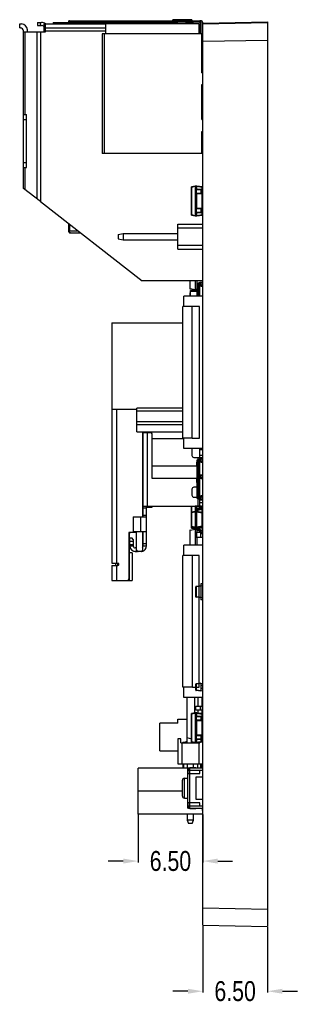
# Model space of a CAD drawing. Header units: inches. Extents: x -39 to 331, y -154 to 45.
# Tile 69 of 120: x 156 to 184, y -112 to -13. Entities that reach past the tile are written whole.
import ezdxf

# ---------------------------------------------------------------- set-up
doc = ezdxf.new("R2010")
doc.units = ezdxf.units.IN
doc.header["$LTSCALE"] = 1.21
doc.header["$MEASUREMENT"] = 0
doc.header["$PDMODE"] = 3
doc.header["$PDSIZE"] = 0.3125
doc.layers.get('0').update_dxf_attribs({"linetype": 'CONTINUOUS'})
doc.layers.get('Defpoints').update_dxf_attribs({"linetype": 'CONTINUOUS'})
doc.layers.add('DIM', color=3, linetype='CONTINUOUS')
doc.styles.get("Standard").update_dxf_attribs({"font": 'txt', "width": 0.8})
doc.dimstyles.get("Standard").update_dxf_attribs({"dimtxt": 0.15625, "dimasz": 0.1875, "dimexe": 0.125, "dimexo": 0.0625, "dimgap": 0.09, "dimtad": 0, "dimtih": 1, "dimtoh": 1, "dimzin": 4, "dimdsep": 46, "dimtxsty": 'Standard', "dimblk": '_FILLED', "dimblk1": '_FILLED', "dimblk2": '_FILLED', "dimcen": 0.09, "dimazin": 1, "dimtp": 0.01, "dimtm": 0.01, "dimtfac": 1, "dimtofl": 0, "dimtmove": 0, "dimatfit": 3, "dimldrblk": '_FILLED', "dimfxl": 1, "dimtolj": 1, "dimtzin": 4, "dimarcsym": 0})

# ---------------------------------------------------------------- blocks, each defined once
blk = doc.blocks.new('_FILLED')
at = {"color": 0, "linetype": 'ByBlock'}
blk.add_solid([(0, 0), (-1, 0.167), (-1, -0.167)], dxfattribs=at)
blk = doc.blocks.new('*D3')
at = {"layer": 'Defpoints', "color": 0}
for p in [(174.402, -104.005), (180.902, -104.119), (180.902, -110.62)]:
    blk.add_point(p, dxfattribs=at)
at = {"layer": 'DIM', "color": 0, "lineweight": -2}
for p, q in [((174.402, -104.068), (174.402, -110.745)), ((180.902, -104.181), (180.902, -110.745)), ((172.902, -110.62), (171.402, -110.62)), ((182.402, -110.62), (183.902, -110.62))]:
    blk.add_line(p, q, dxfattribs=at)
at = {"layer": 'DIM', "color": 0, "lineweight": -2, "xscale": 1.5, "yscale": 1.5, "zscale": 1.5}
blk.add_blockref('_FILLED', (174.402, -110.62), dxfattribs=at)
at = {"layer": 'DIM', "color": 0, "lineweight": -2, "xscale": 1.5, "yscale": 1.5, "zscale": 1.5, "rotation": 180}
blk.add_blockref('_FILLED', (180.902, -110.62), dxfattribs=at)
at = {"layer": 'DIM', "color": 0, "insert": (177.652, -110.62), "char_height": 2, "attachment_point": 5}
blk.add_mtext('\\A1;6.50', dxfattribs=at)
blk = doc.blocks.new('*D18')
at = {"layer": 'Defpoints', "color": 0}
for p in [(167.902, -92.833), (174.402, -92.833), (174.402, -97.558)]:
    blk.add_point(p, dxfattribs=at)
at = {"layer": 'DIM', "color": 0, "lineweight": -2}
for p, q in [((167.902, -92.896), (167.902, -97.683)), ((174.402, -92.896), (174.402, -97.683)), ((166.402, -97.558), (164.902, -97.558)), ((175.902, -97.558), (177.402, -97.558))]:
    blk.add_line(p, q, dxfattribs=at)
at = {"layer": 'DIM', "color": 0, "lineweight": -2, "xscale": 1.5, "yscale": 1.5, "zscale": 1.5}
blk.add_blockref('_FILLED', (167.902, -97.558), dxfattribs=at)
at = {"layer": 'DIM', "color": 0, "lineweight": -2, "xscale": 1.5, "yscale": 1.5, "zscale": 1.5, "rotation": 180}
blk.add_blockref('_FILLED', (174.402, -97.558), dxfattribs=at)
at = {"layer": 'DIM', "color": 0, "insert": (171.152, -97.558), "char_height": 2, "attachment_point": 5}
blk.add_mtext('\\A1;6.50', dxfattribs=at)

msp = doc.modelspace()

# ---------------------------------------------------------------- linework, layer by layer
at = {"color": 6, "linetype": 'Continuous'}
for p, q in [((156.002, -13.931), (156.002, -13.531)), ((156.002, -13.531), (156.172, -13.531)), ((157.802, -13.384), (157.802, -13.684)), ((157.802, -13.384), (158.202, -13.384)), ((157.802, -13.684), (158.202, -13.684)), ((158.102, -13.684), (158.102, -13.384)), ((158.447, -14.331), (158.447, -13.531)), ((158.447, -13.531), (158.586, -13.531)), ((158.586, -14.331), (158.586, -13.531)), ((158.586, -13.531), (164.625, -13.531)), ((159.362, -13.384), (159.362, -13.531)), ((159.362, -13.384), (171.862, -13.384)), ((159.662, -13.531), (159.662, -13.384)), ((160.902, -13.304), (160.902, -13.384)), ((160.902, -13.304), (174.202, -13.304)), ((161.002, -13.204), (161.002, -13.384)), ((161.002, -13.204), (174.202, -13.204)), ((164.625, -13.523), (164.625, -14.523)), ((173.999, -13.523), (164.625, -13.523)), ((171.402, -13.204), (171.402, -13.104)), ((173.302, -13.104), (171.402, -13.104)), ((171.562, -13.384), (171.562, -13.522)), ((171.862, -13.522), (171.862, -13.384)), ((173.022, -13.384), (173.422, -13.384)), ((173.122, -13.384), (173.122, -13.523)), ((173.302, -13.104), (173.302, -13.204)), ((173.422, -13.523), (173.422, -13.384)), ((173.999, -13.523), (173.999, -14.523)), ((174.102, -13.204), (174.102, -14.523)), ((174.202, -13.304), (174.202, -14.523)), ((156.002, -13.931), (156.072, -13.931)), ((156.372, -22.631), (156.372, -14.231)), ((156.372, -14.331), (157.725, -14.331)), ((156.518, -14.331), (156.518, -22.631)), ((156.772, -14.331), (156.772, -14.131)), ((157.725, -14.331), (157.725, -31.085)), ((157.725, -14.331), (158.586, -14.331)), ((158.079, -14.331), (158.079, -31.36)), ((158.447, -14.131), (158.586, -14.131)), ((158.586, -13.931), (164.625, -13.931)), ((158.586, -14.231), (164.625, -14.231)), ((164.302, -14.523), (164.302, -26.523)), ((174.302, -14.523), (164.302, -14.523)), ((164.502, -14.523), (164.502, -26.523)), ((174.302, -18.423), (174.302, -14.523)), ((174.302, -15.597), (174.402, -15.597)), ((174.302, -16.947), (174.402, -16.947)), ((174.302, -18.423), (174.402, -18.423)), ((174.302, -23.123), (174.302, -19.623)), ((174.302, -19.623), (174.402, -19.623)), ((174.302, -19.723), (174.402, -19.723)), ((174.302, -20.311), (174.372, -20.311)), ((174.372, -20.311), (174.372, -23.122)), ((156.372, -30.031), (156.372, -22.632)), ((156.372, -22.632), (156.672, -22.632)), ((156.672, -27.932), (156.672, -22.632)), ((174.372, -22.026), (174.402, -22.029)), ((174.402, -22.042), (174.372, -22.039)), ((156.372, -23.132), (156.672, -23.132)), ((174.302, -23.123), (174.402, -23.123)), ((174.302, -26.523), (174.302, -24.323)), ((174.302, -24.323), (174.402, -24.323)), ((174.372, -24.322), (174.372, -24.922)), ((174.402, -24.694), (174.372, -24.694)), ((174.302, -24.922), (174.402, -24.922)), ((174.302, -26.523), (164.302, -26.523)), ((174.302, -26.122), (174.402, -26.122)), ((174.372, -26.122), (174.372, -30.153)), ((174.402, -26.194), (174.372, -26.194)), ((174.402, -26.444), (174.372, -26.444)), ((174.372, -26.654), (174.402, -26.654)), ((156.372, -27.432), (156.672, -27.432)), ((174.372, -27.654), (174.402, -27.654)), ((156.372, -27.932), (156.672, -27.932)), ((156.518, -27.931), (156.518, -30.145)), ((174.372, -27.706), (174.402, -27.709)), ((174.402, -27.722), (174.372, -27.719)), ((174.372, -29.29), (174.402, -29.287)), ((174.372, -29.303), (174.402, -29.3)), ((174.372, -29.394), (174.402, -29.394)), ((174.402, -29.644), (174.372, -29.644)), ((158.079, -31.36), (156.372, -30.031)), ((173.252, -29.901), (173.252, -32.704)), ((173.252, -29.901), (173.272, -29.901)), ((173.652, -29.803), (173.272, -29.877)), ((173.272, -29.901), (173.652, -29.827)), ((173.272, -29.901), (173.272, -29.877)), ((173.272, -32.704), (173.272, -29.901)), ((173.802, -29.803), (173.652, -29.803)), ((173.652, -29.803), (173.652, -29.827)), ((173.652, -29.828), (173.652, -32.778)), ((173.652, -29.828), (173.802, -29.828)), ((173.652, -30.163), (174.402, -30.163)), ((174.402, -30.543), (173.652, -30.543)), ((174.402, -30.153), (173.662, -30.153)), ((173.662, -30.553), (174.402, -30.553)), ((173.786, -30.163), (173.79, -30.153)), ((173.786, -30.543), (173.786, -30.163)), ((173.79, -30.553), (173.786, -30.543)), ((174.331, -29.896), (173.802, -29.803)), ((173.802, -29.803), (173.802, -29.827)), ((173.802, -29.827), (174.331, -29.921)), ((173.802, -30.153), (173.802, -29.828)), ((173.802, -32.053), (173.802, -30.553)), ((174.241, -30.153), (174.237, -30.163)), ((174.237, -30.543), (174.237, -30.163)), ((174.237, -30.543), (174.241, -30.553)), ((174.273, -30.163), (174.273, -30.543)), ((174.281, -30.163), (174.281, -30.543)), ((174.292, -30.163), (174.291, -30.153)), ((174.291, -30.553), (174.292, -30.543)), ((174.292, -30.543), (174.292, -30.163)), ((174.331, -29.896), (174.331, -29.921)), ((174.331, -29.921), (174.331, -30.153)), ((174.331, -29.921), (174.352, -29.921)), ((174.331, -30.553), (174.331, -32.053)), ((174.352, -30.153), (174.352, -29.921)), ((174.352, -32.053), (174.352, -30.553)), ((174.372, -29.769), (174.402, -29.769)), ((174.372, -30.104), (174.402, -30.104)), ((174.372, -30.553), (174.372, -31.103)), ((158.079, -31.36), (168.323, -39.331)), ((174.402, -31.103), (174.352, -31.103)), ((174.352, -31.113), (174.402, -31.113)), ((174.402, -31.493), (174.352, -31.493)), ((174.352, -31.503), (174.402, -31.503)), ((174.372, -30.804), (174.402, -30.804)), ((174.372, -31.503), (174.372, -32.053)), ((173.652, -32.063), (174.402, -32.063)), ((174.402, -32.443), (173.652, -32.443)), ((174.402, -32.053), (173.662, -32.053)), ((173.662, -32.453), (174.402, -32.453)), ((173.786, -32.063), (173.79, -32.053)), ((173.786, -32.443), (173.786, -32.063)), ((173.79, -32.453), (173.786, -32.443)), ((173.802, -32.778), (173.802, -32.453)), ((174.241, -32.053), (174.237, -32.063)), ((174.237, -32.443), (174.237, -32.063)), ((174.237, -32.443), (174.241, -32.453)), ((174.273, -32.063), (174.273, -32.443)), ((174.281, -32.063), (174.281, -32.443)), ((174.292, -32.063), (174.291, -32.053)), ((174.291, -32.453), (174.292, -32.443)), ((174.292, -32.443), (174.292, -32.063)), ((174.331, -32.453), (174.331, -32.685)), ((174.352, -32.685), (174.352, -32.453)), ((174.372, -32.453), (174.372, -33.613)), ((160.902, -33.556), (160.902, -34.304)), ((173.272, -32.704), (173.252, -32.704)), ((173.652, -32.778), (173.272, -32.704)), ((173.272, -32.729), (173.272, -32.704)), ((173.272, -32.729), (173.652, -32.803)), ((173.802, -32.778), (173.652, -32.778)), ((173.652, -32.778), (173.652, -32.803)), ((173.652, -32.803), (173.802, -32.803)), ((174.331, -32.685), (173.802, -32.778)), ((173.802, -32.803), (174.331, -32.709)), ((173.802, -32.778), (173.802, -32.803)), ((174.352, -32.685), (174.331, -32.685)), ((174.331, -32.685), (174.331, -32.709)), ((174.372, -32.644), (174.402, -32.644)), ((174.372, -33.344), (174.402, -33.344)), ((160.902, -34.304), (161.862, -34.304)), ((161.002, -33.634), (161.002, -34.304)), ((161.102, -34.504), (162.119, -34.504)), ((165.902, -34.663), (166.402, -34.563)), ((166.402, -34.563), (166.402, -35.203)), ((166.402, -34.563), (171.902, -34.563)), ((171.902, -36.153), (171.902, -33.613)), ((171.902, -33.613), (174.402, -33.613)), ((174.402, -34.013), (171.902, -34.013)), ((165.902, -34.663), (165.902, -35.103)), ((165.902, -35.103), (166.402, -35.203)), ((166.402, -35.203), (171.902, -35.203)), ((174.402, -35.753), (171.902, -35.753)), ((171.902, -36.153), (174.402, -36.153)), ((174.372, -36.153), (174.372, -39.331)), ((174.372, -36.358), (174.402, -36.358)), ((174.392, -36.25), (174.402, -36.25)), ((174.402, -36.658), (174.372, -36.658)), ((174.392, -36.733), (174.372, -36.733)), ((174.372, -37.156), (174.402, -37.156)), ((174.402, -37.523), (174.372, -37.523)), ((174.385, -37.312), (174.385, -37.332)), ((174.385, -37.332), (174.385, -37.523)), ((174.402, -37.573), (174.372, -37.573)), ((174.392, -37.735), (174.372, -37.735)), ((174.372, -37.81), (174.402, -37.81)), ((174.402, -38.11), (174.372, -38.11)), ((174.372, -38.36), (174.402, -38.36)), ((174.372, -39.331), (168.323, -39.331)), ((173.102, -39.331), (173.102, -40.101)), ((173.118, -40.101), (173.118, -39.331)), ((173.637, -39.331), (173.637, -40.192)), ((173.817, -39.331), (173.817, -39.628)), ((174.112, -40.844), (174.112, -39.457)), ((174.112, -39.457), (174.402, -39.457)), ((174.232, -39.877), (174.232, -39.457)), ((174.232, -39.487), (174.402, -39.487)), ((174.402, -38.66), (174.372, -38.66)), ((174.392, -38.735), (174.372, -38.735)), ((174.402, -38.962), (174.372, -38.962)), ((174.385, -38.962), (174.385, -39.457)), ((173.118, -40.101), (173.102, -40.101)), ((173.118, -40.101), (173.637, -40.192)), ((173.118, -40.121), (173.118, -40.101)), ((173.637, -40.212), (173.118, -40.121)), ((173.141, -40.339), (173.141, -40.844)), ((173.141, -40.339), (173.802, -40.339)), ((173.181, -40.844), (173.181, -40.299)), ((173.802, -40.299), (173.181, -40.299)), ((173.802, -40.192), (173.637, -40.192)), ((173.637, -40.212), (173.637, -40.192)), ((173.637, -40.212), (173.802, -40.212)), ((173.802, -39.667), (173.802, -40.844)), ((173.802, -39.857), (173.902, -39.857)), ((173.862, -40.844), (173.862, -39.607)), ((173.882, -39.607), (173.862, -39.607)), ((173.882, -40.844), (173.882, -39.607)), ((173.902, -39.577), (173.902, -40.844)), ((173.922, -40.844), (173.922, -39.557)), ((174.037, -39.557), (173.922, -39.557)), ((173.922, -39.857), (174.037, -39.857)), ((174.037, -40.844), (174.037, -39.557)), ((174.037, -39.857), (174.112, -39.854)), ((174.232, -39.657), (174.112, -39.657)), ((174.402, -39.757), (174.232, -39.757)), ((174.402, -39.877), (174.232, -39.877)), ((174.402, -40.844), (172.502, -40.844)), ((172.502, -41.891), (172.502, -40.845)), ((174.402, -40.845), (172.502, -40.845)), ((173.102, -40.549), (173.102, -40.844)), ((173.102, -40.549), (173.118, -40.549)), ((173.118, -40.529), (173.141, -40.525)), ((173.118, -40.549), (173.118, -40.529)), ((173.141, -40.545), (173.118, -40.549)), ((173.118, -40.844), (173.118, -40.549)), ((172.402, -55.098), (172.402, -41.892)), ((173.333, -41.892), (172.402, -41.892)), ((174.07, -41.891), (173.333, -41.891)), ((173.333, -55.098), (173.333, -41.892)), ((174.07, -55.098), (174.07, -41.891)), ((165.252, -43.533), (165.252, -67.663)), ((165.252, -43.533), (172.402, -43.533)), ((167.782, -52.233), (165.252, -52.233)), ((165.752, -67.663), (165.752, -52.233)), ((167.782, -54.483), (167.782, -52.096)), ((172.402, -52.096), (167.782, -52.096)), ((167.782, -52.351), (172.402, -52.351)), ((172.402, -53.465), (167.782, -53.465)), ((167.782, -53.72), (172.402, -53.72)), ((167.782, -54.483), (172.402, -54.483)), ((168.352, -54.483), (168.352, -63.016)), ((168.402, -63.016), (168.402, -54.483)), ((168.402, -54.533), (169.154, -54.533)), ((168.752, -54.483), (168.752, -54.533)), ((168.852, -62.033), (168.852, -54.533)), ((169.282, -54.661), (169.282, -59.133)), ((169.307, -55.133), (169.307, -54.683)), ((169.307, -55.133), (172.502, -55.133)), ((173.333, -55.098), (172.402, -55.098)), ((172.502, -56.145), (172.502, -55.098)), ((173.333, -55.098), (174.07, -55.098)), ((174.402, -56.145), (172.502, -56.145)), ((173.302, -56.233), (173.302, -56.833)), ((174.102, -57.033), (174.102, -56.145)), ((174.102, -56.233), (174.402, -56.233)), ((173.502, -57.033), (174.402, -57.033)), ((173.882, -57.288), (173.862, -57.288)), ((173.862, -61.133), (173.862, -57.288)), ((173.882, -61.133), (173.882, -57.288)), ((173.902, -57.033), (173.902, -61.933)), ((174.037, -57.238), (173.922, -57.238)), ((173.922, -61.183), (173.922, -57.238)), ((174.037, -61.183), (174.037, -57.238)), ((174.402, -56.833), (174.102, -56.833)), ((174.112, -57.138), (174.402, -57.138)), ((174.112, -61.283), (174.112, -57.138)), ((174.232, -57.558), (174.232, -57.138)), ((174.232, -57.168), (174.402, -57.168)), ((169.307, -59.133), (169.307, -57.933)), ((173.802, -57.933), (169.307, -57.933)), ((173.792, -57.514), (173.802, -57.514)), ((173.792, -57.914), (173.792, -57.514)), ((173.792, -57.914), (173.802, -57.914)), ((173.802, -57.348), (173.802, -61.073)), ((173.802, -57.538), (173.902, -57.538)), ((173.922, -57.538), (174.037, -57.538)), ((174.037, -57.538), (174.112, -57.535)), ((174.232, -57.338), (174.112, -57.338)), ((174.402, -57.438), (174.232, -57.438)), ((174.402, -57.558), (174.232, -57.558)), ((169.282, -59.133), (173.802, -59.133)), ((173.792, -59.159), (173.802, -59.159)), ((173.792, -59.559), (173.792, -59.159)), ((173.802, -59.183), (173.902, -59.183)), ((173.882, -58.933), (173.862, -58.933)), ((174.037, -58.883), (173.922, -58.883)), ((173.922, -59.183), (174.037, -59.183)), ((174.037, -59.183), (174.112, -59.18)), ((174.112, -58.783), (174.402, -58.783)), ((174.232, -58.983), (174.112, -58.983)), ((174.232, -59.203), (174.232, -58.783)), ((174.232, -58.813), (174.402, -58.813)), ((174.402, -59.083), (174.232, -59.083)), ((174.402, -59.203), (174.232, -59.203)), ((173.302, -60.233), (173.302, -60.833)), ((173.802, -60.033), (173.502, -60.033)), ((173.792, -59.559), (173.802, -59.559)), ((173.502, -61.033), (173.802, -61.033)), ((173.902, -60.883), (173.802, -60.883)), ((173.862, -61.133), (173.882, -61.133)), ((173.922, -60.883), (173.902, -60.882)), ((173.903, -61.17), (173.905, -61.175)), ((173.905, -61.175), (173.91, -61.18)), ((173.91, -61.18), (173.915, -61.182)), ((174.037, -60.883), (173.922, -60.883)), ((173.922, -61.183), (174.037, -61.183)), ((174.112, -60.886), (174.037, -60.883)), ((174.102, -61.933), (174.102, -61.221)), ((174.112, -61.083), (174.232, -61.083)), ((174.232, -60.863), (174.402, -60.863)), ((174.232, -61.283), (174.232, -60.863)), ((174.232, -60.983), (174.402, -60.983)), ((174.402, -61.253), (174.232, -61.253)), ((168.402, -61.933), (174.402, -61.933)), ((168.402, -62.083), (168.752, -62.083)), ((168.752, -65.92), (168.752, -61.933)), ((168.752, -62.033), (169.307, -62.033)), ((169.307, -62.033), (169.307, -61.933)), ((173.252, -61.933), (173.252, -64.111)), ((173.272, -62.548), (173.272, -61.933)), ((173.652, -61.933), (173.652, -62.474)), ((174.277, -61.949), (173.652, -61.949)), ((173.662, -61.959), (174.277, -61.959)), ((173.786, -61.949), (173.786, -61.933)), ((173.79, -61.959), (173.786, -61.949)), ((174.237, -62.078), (173.786, -62.242)), ((173.79, -62.252), (173.786, -62.242)), ((173.79, -62.252), (174.241, -62.087)), ((173.802, -62.237), (173.802, -61.959)), ((174.285, -62.21), (173.834, -62.374)), ((173.838, -62.383), (174.288, -62.219)), ((174.402, -61.583), (174.102, -61.583)), ((174.112, -61.283), (174.402, -61.283)), ((174.237, -61.949), (174.237, -61.933)), ((174.237, -61.949), (174.241, -61.959)), ((174.237, -62.078), (174.241, -62.087)), ((174.273, -61.933), (174.273, -61.949)), ((174.278, -61.933), (174.273, -62.029)), ((174.283, -62.03), (174.273, -62.029)), ((174.283, -62.03), (174.288, -61.933)), ((174.285, -62.21), (174.288, -62.219)), ((174.331, -62.197), (174.331, -62.567)), ((174.352, -64.091), (174.352, -62.182)), ((167.421, -63.016), (168.752, -63.016)), ((167.421, -63.016), (167.421, -64.505)), ((168.135, -63.016), (168.135, -64.505)), ((168.752, -62.866), (168.402, -62.866)), ((173.252, -62.572), (173.272, -62.572)), ((173.652, -62.474), (173.272, -62.548)), ((173.272, -62.572), (173.652, -62.498)), ((173.272, -62.572), (173.272, -62.548)), ((173.272, -63.975), (173.272, -62.572)), ((173.652, -62.435), (173.662, -62.435)), ((173.802, -62.474), (173.652, -62.474)), ((173.652, -62.474), (173.652, -62.498)), ((173.652, -62.499), (173.802, -62.499)), ((173.652, -62.499), (173.652, -64.049)), ((173.662, -62.474), (173.662, -62.435)), ((173.792, -62.435), (173.802, -62.435)), ((173.792, -62.435), (173.792, -62.474)), ((173.802, -62.474), (173.802, -62.435)), ((174.331, -62.567), (173.802, -62.474)), ((173.802, -62.474), (173.802, -62.498)), ((173.802, -62.498), (174.331, -62.592)), ((173.802, -64.049), (173.802, -62.499)), ((173.838, -62.383), (173.834, -62.374)), ((174.331, -62.567), (174.331, -62.592)), ((174.331, -62.592), (174.352, -62.592)), ((174.331, -62.592), (174.331, -63.956)), ((174.402, -62.509), (174.352, -62.509)), ((174.352, -62.519), (174.402, -62.519)), ((174.402, -62.899), (174.352, -62.899)), ((174.352, -62.909), (174.402, -62.909)), ((173.272, -63.975), (173.252, -63.975)), ((173.272, -64.111), (173.252, -64.111)), ((173.652, -64.049), (173.272, -63.975)), ((173.272, -64), (173.272, -63.975)), ((173.272, -64), (173.652, -64.074)), ((173.272, -64.111), (173.272, -64)), ((173.652, -64.185), (173.272, -64.111)), ((173.272, -64.135), (173.272, -64.111)), ((173.272, -64.135), (173.652, -64.209)), ((173.802, -64.049), (173.652, -64.049)), ((173.652, -64.049), (173.652, -64.074)), ((173.652, -64.074), (173.802, -64.074)), ((173.652, -64.074), (173.652, -64.184)), ((173.662, -64.113), (173.652, -64.113)), ((173.665, -64.184), (173.652, -64.184)), ((173.652, -64.185), (173.652, -64.209)), ((173.652, -64.209), (173.676, -64.209)), ((173.662, -64.113), (173.662, -64.074)), ((173.792, -64.074), (173.792, -64.113)), ((173.802, -64.113), (173.792, -64.113)), ((174.331, -63.956), (173.802, -64.049)), ((173.802, -64.074), (174.331, -63.98)), ((173.802, -64.049), (173.802, -64.074)), ((173.802, -64.113), (173.802, -64.074)), ((173.834, -64.174), (173.838, -64.164)), ((173.834, -64.174), (174.285, -64.338)), ((174.288, -64.328), (173.838, -64.164)), ((174.331, -64.091), (173.863, -64.174)), ((173.909, -64.19), (174.331, -64.116)), ((174.352, -63.956), (174.331, -63.956)), ((174.331, -63.956), (174.331, -63.98)), ((174.331, -63.98), (174.331, -64.091)), ((174.352, -64.091), (174.331, -64.091)), ((174.331, -64.091), (174.331, -64.116)), ((174.402, -63.459), (174.352, -63.459)), ((174.352, -63.469), (174.402, -63.469)), ((174.402, -63.849), (174.352, -63.849)), ((174.352, -63.859), (174.402, -63.859)), ((167.752, -64.583), (166.972, -64.583)), ((166.972, -64.583), (166.972, -69.233)), ((167.022, -69.383), (167.022, -64.683)), ((167.072, -65.123), (167.272, -65.123)), ((167.072, -65.923), (167.072, -65.123)), ((167.422, -65.273), (167.272, -65.123)), ((168.752, -64.505), (167.421, -64.505)), ((167.752, -66.333), (167.752, -64.583)), ((168.352, -64.505), (168.352, -66.333)), ((168.371, -64.533), (168.352, -64.533)), ((168.402, -65.92), (168.402, -64.505)), ((173.102, -64.368), (173.118, -64.368)), ((173.102, -64.368), (173.102, -65.844)), ((173.118, -64.348), (173.637, -64.257)), ((173.637, -64.277), (173.118, -64.368)), ((173.118, -64.368), (173.118, -64.348)), ((173.118, -65.844), (173.118, -64.368)), ((173.711, -64.257), (173.637, -64.257)), ((173.637, -64.277), (173.637, -64.257)), ((173.637, -64.277), (173.734, -64.277)), ((173.637, -64.277), (173.637, -65.844)), ((173.637, -64.557), (174.275, -64.557)), ((173.637, -65.057), (174.402, -65.057)), ((173.786, -64.305), (173.79, -64.296)), ((173.786, -64.305), (174.237, -64.469)), ((174.241, -64.46), (173.79, -64.296)), ((173.791, -65.057), (173.791, -64.557)), ((173.817, -64.316), (173.817, -64.557)), ((173.817, -65.057), (173.817, -65.844)), ((174.204, -65.057), (174.204, -64.557)), ((174.222, -65.057), (174.222, -64.557)), ((174.241, -64.46), (174.237, -64.469)), ((174.273, -64.518), (174.283, -64.518)), ((174.273, -64.518), (174.281, -64.668)), ((174.402, -64.661), (174.281, -64.668)), ((174.292, -64.677), (174.283, -64.518)), ((174.288, -64.328), (174.285, -64.338)), ((174.292, -64.677), (174.402, -64.671)), ((174.325, -64.347), (174.385, -64.357)), ((174.385, -64.377), (174.359, -64.372)), ((174.385, -64.357), (174.385, -64.377)), ((174.385, -64.377), (174.385, -64.402)), ((174.385, -65.057), (174.385, -65.844)), ((167.422, -65.473), (167.072, -65.473)), ((167.072, -65.773), (167.422, -65.773)), ((167.072, -65.923), (167.422, -65.923)), ((167.422, -65.273), (167.422, -65.923)), ((167.752, -66.123), (167.622, -66.123)), ((168.752, -65.72), (168.402, -65.72)), ((168.402, -65.92), (168.752, -65.92)), ((174.402, -65.844), (172.502, -65.844)), ((174.402, -65.845), (172.502, -65.845)), ((172.502, -66.891), (172.502, -65.845)), ((167.322, -66.632), (167.022, -66.632)), ((167.322, -66.632), (167.322, -69.383)), ((167.622, -66.473), (167.853, -66.473)), ((167.902, -66.488), (167.622, -66.488)), ((168.202, -66.483), (167.902, -66.483)), ((173.376, -66.892), (172.402, -66.892)), ((172.402, -80.098), (172.402, -66.892)), ((174.028, -66.891), (173.376, -66.891)), ((173.376, -80.098), (173.376, -66.892)), ((174.028, -80.098), (174.028, -66.891)), ((165.252, -67.663), (165.935, -67.663)), ((165.26, -67.893), (165.852, -67.893)), ((165.26, -67.893), (165.26, -69.383)), ((165.622, -67.663), (165.622, -67.893)), ((165.76, -69.383), (165.76, -67.893)), ((165.871, -67.892), (165.871, -67.663)), ((165.26, -69.383), (167.322, -69.383)), ((173.728, -70.023), (173.702, -70.023)), ((173.702, -70.433), (173.702, -70.023)), ((173.703, -70.023), (173.703, -70.273)), ((174.192, -69.936), (173.728, -69.993)), ((174.192, -69.966), (173.728, -70.023)), ((173.728, -69.993), (173.728, -70.023)), ((173.728, -70.023), (173.728, -69.993)), ((173.728, -70.023), (173.728, -71.047)), ((174.382, -69.96), (174.192, -69.936)), ((174.192, -69.966), (174.192, -71.104)), ((174.402, -69.735), (174.202, -69.735)), ((174.202, -69.735), (174.202, -69.937)), ((174.382, -69.96), (174.382, -71.11)), ((174.402, -69.985), (174.382, -69.985)), ((173.703, -70.273), (173.702, -70.273)), ((173.702, -70.308), (173.703, -70.308)), ((173.702, -70.335), (173.703, -70.335)), ((173.703, -70.344), (173.702, -70.344)), ((173.703, -70.349), (173.702, -70.349)), ((173.703, -70.363), (173.702, -70.363)), ((173.703, -70.389), (173.702, -70.389)), ((173.703, -70.392), (173.702, -70.392)), ((173.702, -70.403), (173.703, -70.403)), ((173.703, -70.433), (173.702, -70.433)), ((173.702, -70.433), (173.702, -70.474)), ((173.702, -70.474), (173.703, -70.474)), ((173.702, -71.047), (173.702, -70.474)), ((173.703, -70.504), (173.702, -70.504)), ((173.703, -70.55), (173.702, -70.55)), ((173.703, -70.557), (173.702, -70.557)), ((173.703, -70.564), (173.702, -70.564)), ((173.703, -70.579), (173.702, -70.579)), ((173.703, -70.609), (173.702, -70.609)), ((173.703, -70.619), (173.702, -70.619)), ((173.703, -70.623), (173.702, -70.623)), ((173.703, -70.631), (173.702, -70.631)), ((173.703, -70.646), (173.702, -70.646)), ((173.702, -70.647), (173.703, -70.647)), ((173.702, -70.65), (173.703, -70.65)), ((173.703, -70.652), (173.702, -70.652)), ((173.703, -70.66), (173.702, -70.66)), ((173.703, -70.673), (173.702, -70.673)), ((173.703, -70.695), (173.702, -70.695)), ((173.703, -70.7), (173.702, -70.7)), ((173.702, -70.709), (173.703, -70.79)), ((173.703, -70.738), (173.702, -70.738)), ((173.703, -70.744), (173.702, -70.744)), ((173.703, -70.79), (173.702, -70.748)), ((173.703, -70.762), (173.702, -70.762)), ((173.703, -70.765), (173.702, -70.765)), ((173.703, -70.789), (173.702, -70.789)), ((173.703, -70.79), (173.702, -70.79)), ((173.703, -70.8), (173.702, -70.8)), ((173.703, -70.827), (173.702, -70.827)), ((173.703, -70.832), (173.702, -70.832)), ((173.703, -70.849), (173.702, -70.849)), ((173.703, -70.853), (173.702, -70.853)), ((173.703, -70.875), (173.702, -70.875)), ((173.703, -70.88), (173.702, -70.88)), ((173.728, -71.047), (173.702, -71.047)), ((173.703, -70.392), (173.703, -70.304)), ((173.703, -70.403), (173.703, -70.504)), ((173.703, -70.609), (173.703, -70.52)), ((173.703, -70.619), (173.703, -70.7)), ((173.703, -70.709), (173.703, -70.789)), ((173.703, -70.88), (173.703, -70.8)), ((174.192, -71.104), (173.728, -71.047)), ((173.728, -71.077), (173.728, -71.047)), ((174.192, -71.134), (173.728, -71.077)), ((174.382, -71.11), (174.192, -71.134)), ((174.202, -71.133), (174.202, -71.335)), ((174.402, -71.085), (174.382, -71.085)), ((174.402, -71.335), (174.202, -71.335)), ((173.728, -79.785), (173.702, -79.785)), ((173.702, -80.069), (173.702, -79.785)), ((173.703, -80.047), (173.702, -80.047)), ((173.703, -80.049), (173.702, -80.049)), ((173.703, -80.047), (173.703, -79.785)), ((173.703, -80.147), (173.703, -80.047)), ((174.192, -79.698), (173.728, -79.755)), ((174.192, -79.728), (173.728, -79.785)), ((173.728, -79.755), (173.728, -79.785)), ((173.728, -79.785), (173.728, -80.409)), ((174.192, -79.698), (174.382, -79.722)), ((174.192, -79.728), (174.192, -80.466)), ((174.402, -79.947), (174.202, -79.947)), ((174.202, -79.947), (174.202, -80.247)), ((174.382, -79.722), (174.382, -80.472)), ((173.376, -80.098), (172.402, -80.098)), ((172.502, -81.145), (172.502, -80.098)), ((173.376, -80.098), (174.028, -80.098)), ((173.702, -80.063), (173.703, -80.063)), ((173.702, -80.066), (173.703, -80.066)), ((173.703, -80.069), (173.702, -80.069)), ((173.702, -80.124), (173.702, -80.069)), ((173.703, -80.07), (173.702, -80.07)), ((173.703, -80.071), (173.702, -80.071)), ((173.703, -80.074), (173.702, -80.074)), ((173.703, -80.074), (173.702, -80.074)), ((173.702, -80.077), (173.703, -80.077)), ((173.703, -80.084), (173.702, -80.084)), ((173.703, -80.088), (173.702, -80.088)), ((173.703, -80.09), (173.702, -80.09)), ((173.703, -80.09), (173.702, -80.09)), ((173.703, -80.092), (173.702, -80.092)), ((173.703, -80.094), (173.702, -80.094)), ((173.703, -80.096), (173.702, -80.096)), ((173.703, -80.097), (173.702, -80.097)), ((173.702, -80.097), (173.703, -80.097)), ((173.702, -80.097), (173.703, -80.097)), ((173.702, -80.098), (173.703, -80.098)), ((173.702, -80.109), (173.703, -80.109)), ((173.702, -80.11), (173.703, -80.11)), ((173.703, -80.114), (173.702, -80.114)), ((173.703, -80.117), (173.702, -80.117)), ((173.703, -80.118), (173.702, -80.118)), ((173.702, -80.124), (173.703, -80.124)), ((173.703, -80.124), (173.702, -80.124)), ((173.703, -80.124), (173.702, -80.124)), ((173.702, -80.409), (173.702, -80.124)), ((173.703, -80.129), (173.702, -80.129)), ((173.703, -80.129), (173.702, -80.129)), ((173.703, -80.13), (173.702, -80.13)), ((173.703, -80.145), (173.702, -80.145)), ((173.703, -80.147), (173.702, -80.147)), ((173.728, -80.409), (173.702, -80.409)), ((173.703, -80.409), (173.703, -80.147)), ((174.192, -80.466), (173.728, -80.409)), ((173.728, -80.439), (173.728, -80.409)), ((174.192, -80.496), (173.728, -80.439)), ((174.382, -80.472), (174.192, -80.496)), ((174.402, -80.247), (174.202, -80.247)), ((174.402, -81.145), (172.502, -81.145)), ((172.802, -81.145), (172.802, -85.158)), ((173.602, -82.693), (173.602, -81.145)), ((173.702, -82.013), (174.402, -82.013)), ((173.702, -82.413), (173.702, -82.013)), ((173.902, -81.145), (173.902, -82.013)), ((174.15, -82.013), (174.15, -82.413)), ((174.203, -82.413), (174.203, -82.013)), ((174.302, -81.145), (174.302, -82.013)), ((174.302, -81.711), (174.402, -81.711)), ((174.385, -81.145), (174.385, -81.711)), ((173.252, -82.781), (173.272, -82.781)), ((173.252, -82.781), (173.252, -85.585)), ((173.652, -82.683), (173.272, -82.757)), ((173.272, -82.781), (173.652, -82.708)), ((173.272, -82.781), (173.272, -82.757)), ((173.272, -85.585), (173.272, -82.781)), ((173.802, -82.683), (173.652, -82.683)), ((173.652, -82.683), (173.652, -82.708)), ((173.652, -82.708), (173.802, -82.708)), ((173.652, -82.708), (173.652, -85.658)), ((174.402, -82.413), (173.702, -82.413)), ((174.331, -82.776), (173.802, -82.683)), ((173.802, -82.683), (173.802, -82.708)), ((173.802, -82.708), (174.331, -82.801)), ((173.802, -83.033), (173.802, -82.708)), ((173.902, -82.413), (173.902, -82.701)), ((174.356, -82.743), (174.142, -82.743)), ((174.302, -82.413), (174.302, -82.743)), ((174.312, -82.773), (174.386, -82.773)), ((174.331, -82.776), (174.331, -82.801)), ((174.331, -82.801), (174.352, -82.801)), ((174.331, -82.801), (174.331, -83.033)), ((174.352, -83.033), (174.352, -82.801)), ((174.356, -82.743), (174.356, -83.033)), ((174.382, -82.757), (174.382, -82.413)), ((174.402, -82.558), (174.382, -82.558)), ((174.382, -82.583), (174.402, -82.583)), ((174.386, -83.033), (174.386, -82.773)), ((174.402, -82.783), (174.386, -82.783)), ((171.902, -83.703), (170.102, -83.703)), ((170.102, -86.503), (170.102, -83.703)), ((171.902, -83.303), (172.802, -83.303)), ((171.902, -83.703), (171.902, -83.303)), ((173.652, -83.043), (174.402, -83.043)), ((174.402, -83.423), (173.652, -83.423)), ((174.402, -83.033), (173.662, -83.033)), ((173.662, -83.433), (174.402, -83.433)), ((173.786, -83.043), (173.79, -83.033)), ((173.786, -83.423), (173.786, -83.043)), ((173.79, -83.433), (173.786, -83.423)), ((173.802, -84.933), (173.802, -83.433)), ((174.241, -83.033), (174.237, -83.043)), ((174.237, -83.423), (174.237, -83.043)), ((174.237, -83.423), (174.241, -83.433)), ((174.273, -83.043), (174.273, -83.423)), ((174.281, -83.043), (174.281, -83.423)), ((174.292, -83.043), (174.291, -83.033)), ((174.291, -83.433), (174.292, -83.423)), ((174.292, -83.423), (174.292, -83.043)), ((174.331, -83.433), (174.331, -84.933)), ((174.352, -84.933), (174.352, -83.433)), ((174.402, -83.983), (174.352, -83.983)), ((174.352, -83.993), (174.402, -83.993)), ((174.376, -83.983), (174.376, -83.433)), ((174.402, -83.683), (174.376, -83.683)), ((174.376, -83.903), (174.382, -83.903)), ((174.382, -83.903), (174.382, -83.683)), ((173.652, -84.943), (174.402, -84.943)), ((174.402, -84.933), (173.662, -84.933)), ((173.786, -84.943), (173.79, -84.933)), ((173.786, -85.323), (173.786, -84.943)), ((174.241, -84.933), (174.237, -84.943)), ((174.237, -85.323), (174.237, -84.943)), ((174.273, -84.943), (174.273, -85.323)), ((174.281, -84.943), (174.281, -85.323)), ((174.292, -84.943), (174.291, -84.933)), ((174.292, -85.323), (174.292, -84.943)), ((174.402, -84.373), (174.352, -84.373)), ((174.352, -84.383), (174.402, -84.383)), ((174.352, -84.553), (174.402, -84.553)), ((172.202, -85.283), (171.902, -85.283)), ((171.902, -85.283), (171.902, -87.783)), ((172.202, -85.683), (172.202, -85.283)), ((172.202, -85.683), (174.102, -85.683)), ((172.302, -85.683), (172.302, -87.783)), ((172.402, -85.617), (172.832, -85.617)), ((172.402, -85.617), (172.402, -85.683)), ((172.502, -85.683), (172.502, -85.617)), ((172.702, -85.567), (172.832, -85.567)), ((172.702, -85.567), (172.702, -85.617)), ((172.802, -85.158), (173.252, -85.271)), ((172.832, -85.683), (172.832, -85.166)), ((173.272, -85.585), (173.252, -85.585)), ((173.652, -85.658), (173.272, -85.585)), ((173.272, -85.609), (173.272, -85.585)), ((173.272, -85.609), (173.652, -85.683)), ((173.472, -85.683), (173.472, -85.648)), ((174.402, -85.323), (173.652, -85.323)), ((173.802, -85.658), (173.652, -85.658)), ((173.652, -85.658), (173.652, -85.683)), ((173.662, -85.333), (174.402, -85.333)), ((173.79, -85.333), (173.786, -85.323)), ((173.802, -85.658), (173.802, -85.333)), ((174.331, -85.565), (173.802, -85.658)), ((173.802, -85.683), (174.331, -85.59)), ((173.802, -85.658), (173.802, -85.683)), ((173.902, -85.683), (173.902, -85.665)), ((174.002, -85.683), (174.002, -87.783)), ((174.102, -85.683), (174.102, -85.63)), ((174.237, -85.323), (174.241, -85.333)), ((174.252, -85.627), (174.252, -85.139)), ((174.291, -85.333), (174.292, -85.323)), ((174.331, -85.333), (174.331, -85.565)), ((174.352, -85.565), (174.331, -85.565)), ((174.331, -85.565), (174.331, -85.59)), ((174.352, -85.565), (174.352, -85.333)), ((170.102, -86.503), (171.902, -86.503)), ((171.902, -87.783), (174.402, -87.783)), ((172.402, -87.783), (172.402, -88.233)), ((172.502, -88.233), (172.502, -87.783)), ((172.832, -87.783), (172.832, -88.233)), ((173.472, -88.186), (173.472, -87.783)), ((173.902, -88.233), (173.902, -87.783)), ((174.202, -88.233), (174.202, -87.783)), ((174.402, -87.817), (174.202, -87.817)), ((174.202, -87.917), (174.402, -87.917)), ((172.958, -88.233), (167.902, -88.233)), ((167.902, -92.833), (167.902, -88.233)), ((172.902, -88.236), (172.852, -88.236)), ((172.852, -88.236), (172.852, -92.236)), ((172.852, -88.759), (173.099, -88.759)), ((172.902, -88.236), (172.902, -88.759)), ((172.902, -88.436), (174.402, -88.436)), ((173.702, -88.186), (173.097, -88.186)), ((174.402, -88.236), (173.097, -88.236)), ((173.099, -91.713), (173.099, -88.759)), ((173.1, -88.759), (174.097, -88.759)), ((173.1, -91.713), (173.1, -88.759)), ((173.102, -88.759), (173.102, -88.236)), ((173.702, -88.236), (173.702, -88.186)), ((174.352, -88.233), (173.702, -88.233)), ((174.097, -88.759), (174.097, -88.436)), ((174.352, -88.067), (174.202, -88.067)), ((174.202, -88.167), (174.352, -88.167)), ((174.352, -88.006), (174.402, -88.006)), ((174.352, -88.006), (174.352, -88.236)), ((174.402, -87.986), (174.372, -87.986)), ((174.372, -88.236), (174.372, -87.986)), ((172.352, -91.036), (172.352, -89.436)), ((172.552, -89.236), (172.852, -89.236)), ((172.552, -91.236), (172.552, -89.236)), ((174.402, -89.128), (173.693, -89.128)), ((173.693, -89.128), (173.693, -91.349)), ((172.352, -90.533), (167.902, -90.533)), ((172.552, -91.236), (172.852, -91.236)), ((173.099, -91.713), (172.852, -91.713)), ((172.902, -91.713), (172.902, -92.236)), ((174.102, -91.713), (173.1, -91.713)), ((173.102, -92.236), (173.102, -91.713)), ((173.693, -91.349), (174.402, -91.349)), ((174.102, -92.036), (174.102, -91.713)), ((174.402, -92.833), (167.902, -92.833)), ((172.832, -92.833), (172.832, -93.433)), ((172.902, -92.236), (172.852, -92.236)), ((174.402, -92.036), (172.902, -92.036)), ((173.097, -92.236), (174.402, -92.236)), ((173.097, -92.286), (173.702, -92.286)), ((173.472, -93.433), (173.472, -92.833)), ((173.702, -92.236), (173.702, -92.286)), ((174.352, -92.236), (174.352, -92.466)), ((174.402, -92.466), (174.352, -92.466)), ((174.372, -92.486), (174.372, -92.236)), ((174.372, -92.486), (174.402, -92.486)), ((173.472, -93.433), (172.832, -93.433)), ((172.832, -93.433), (172.962, -93.783)), ((173.342, -93.783), (172.962, -93.783)), ((173.342, -93.783), (173.472, -93.433))]:
    msp.add_line(p, q, dxfattribs=at)
at = {"color": 7, "linetype": 'Continuous'}
for p, q in [((174.402, -13.447), (180.902, -13.334)), ((174.402, -13.505), (180.902, -13.392)), ((174.402, -104.005), (174.402, -13.404)), ((180.902, -13.334), (180.902, -104.119)), ((174.402, -15.256), (180.902, -15.143)), ((174.402, -102.256), (180.902, -102.37)), ((174.402, -104.005), (180.902, -104.119))]:
    msp.add_line(p, q, dxfattribs=at)
at = {"color": 6, "linetype": 'Continuous'}
for centre, radius, start, end in [((156.172, -14.131), 0.6, 0, 90), ((158.202, -13.984), 0.6, 49.47766, 90), ((158.202, -13.984), 0.3, 34.71593, 90), ((161.002, -13.303), 0.1, 90, 180), ((161.002, -13.304), 0.1, 90, 180), ((173.022, -13.984), 0.6, 90, 129.16784), ((174.102, -13.304), 0.1, 0, 90), ((174.202, -13.404), 0.2, 0, 90), ((156.072, -14.231), 0.3, 0, 90), ((173.277, -29.901), 0.025, 101, 180), ((173.662, -30.163), 0.01, 90, 180), ((173.662, -30.543), 0.01, 180, 270), ((174.283, -30.163), 0.00999, 90.04522, 180.03881), ((174.283, -30.543), 0.00999, 179.96119, 269.95478), ((174.291, -30.163), 0.00999, 90.04522, 180.03881), ((174.291, -30.543), 0.00999, 179.96119, 269.95478), ((174.327, -29.921), 0.025, 0, 80), ((173.662, -32.063), 0.01, 90, 180), ((173.662, -32.443), 0.01, 180, 270), ((174.283, -32.063), 0.00999, 90.04522, 180.03881), ((174.283, -32.443), 0.00999, 179.96119, 269.95478), ((174.291, -32.063), 0.00999, 90.04522, 180.03881), ((174.291, -32.443), 0.00999, 179.96119, 269.95478), ((173.277, -32.704), 0.025, 180, 259), ((174.327, -32.685), 0.025, 280, 0), ((161.102, -34.304), 0.2, 180, 270), ((174.037, -39.482), 0.075, 270, 0), ((173.122, -40.101), 0.02, 180, 260), ((173.181, -40.339), 0.04, 90, 180), ((173.862, -39.667), 0.06, 90, 180), ((173.882, -39.587), 0.02, 270, 360), ((173.122, -40.549), 0.02, 100, 180), ((169.154, -54.661), 0.128, 0, 90), ((169.157, -54.683), 0.15, 0, 67.31616), ((173.502, -56.233), 0.2, 153.49447, 180), ((173.502, -56.833), 0.2, 180, 270), ((173.862, -57.348), 0.06, 90, 180), ((173.882, -57.268), 0.02, 270, 360), ((174.037, -57.163), 0.075, 270, 359.99994), ((173.862, -58.993), 0.06, 90, 180), ((173.882, -58.913), 0.02, 270, 360), ((174.037, -58.808), 0.075, 270, 359.99994), ((173.502, -60.233), 0.2, 90, 180), ((173.502, -60.833), 0.2, 180, 270), ((173.862, -61.073), 0.06, 180, 270), ((173.882, -61.153), 0.02, 0, 90), ((173.922, -61.163), 0.02, 180.04053, 198.65073), ((174.037, -61.258), 0.075, 360, 90), ((173.662, -61.949), 0.01, 180, 270), ((173.857, -62.435), 0.205, 110, 180), ((173.857, -62.435), 0.195, 110, 180), ((174.218, -62.026), 0.055, 290, 357), ((174.218, -62.026), 0.065, 290, 357), ((174.283, -61.949), 0.01, 179.98876, 231.3265), ((174.218, -62.026), 0.195, 290, 339.99429), ((174.218, -62.026), 0.205, 290, 333.51857), ((173.277, -62.572), 0.025, 101, 180), ((173.857, -62.435), 0.065, 110, 180), ((173.857, -62.435), 0.055, 110, 180), ((174.327, -62.592), 0.025, 0, 80), ((173.277, -63.975), 0.025, 180, 259), ((173.277, -64.111), 0.025, 180, 259), ((173.857, -64.113), 0.205, 180, 250), ((173.857, -64.113), 0.195, 180, 250), ((173.857, -64.113), 0.065, 180, 250), ((173.857, -64.113), 0.055, 180, 250), ((174.327, -63.956), 0.025, 280, 0), ((174.327, -64.091), 0.025, 280, 0), ((167.122, -64.683), 0.1, 120.11887, 180), ((167.602, -64.733), 0.15, 18.97996, 75.44333), ((167.652, -64.683), 0.1, 30.11887, 90), ((173.122, -64.368), 0.02, 100, 180), ((174.218, -64.521), 0.055, 3, 70), ((174.218, -64.521), 0.065, 3, 70), ((174.291, -64.667), 0.01, 183, 273), ((174.218, -64.521), 0.195, 20.00566, 70), ((174.218, -64.521), 0.205, 26.48143, 70), ((167.622, -65.923), 0.55, 180, 270), ((167.622, -65.938), 0.55, 198.05944, 270), ((167.622, -65.923), 0.2, 180, 270), ((168.202, -65.938), 0.55, 270, 341.94278), ((168.202, -65.923), 0.55, 277.77822, 0.32869), ((168.202, -65.923), 0.2, 319.32645, 0.90382), ((167.902, -66.333), 0.15, 180, 270), ((168.202, -66.333), 0.15, 270, 0), ((165.852, -67.763), 0.13, 270, 50.28486), ((166.822, -69.233), 0.15, 270, 0), ((173.732, -70.023), 0.03, 97, 180), ((173.732, -71.047), 0.03, 180, 263), ((173.732, -79.785), 0.03, 97, 180), ((173.732, -80.409), 0.03, 180, 263), ((173.277, -82.781), 0.025, 101, 180), ((174.327, -82.801), 0.025, 0, 80), ((174.356, -82.773), 0.03, 0, 90), ((173.662, -83.043), 0.01, 90, 180), ((173.662, -83.423), 0.01, 180, 270), ((174.283, -83.043), 0.00999, 90.04522, 180.03881), ((174.283, -83.423), 0.00999, 179.96119, 269.95478), ((174.291, -83.043), 0.00999, 90.04522, 180.03881), ((174.291, -83.423), 0.00999, 179.96119, 269.95478), ((173.662, -84.943), 0.01, 90, 180), ((174.283, -84.943), 0.00999, 90.04522, 180.03881), ((174.291, -84.943), 0.00999, 90.04522, 180.03881), ((173.277, -85.585), 0.025, 180, 259), ((173.662, -85.323), 0.01, 180, 270), ((174.283, -85.323), 0.00999, 179.96119, 269.95478), ((174.291, -85.323), 0.00999, 179.96119, 269.95478), ((174.327, -85.565), 0.025, 280, 0), ((173.102, -88.436), 0.25, 91.09804, 143.31404), ((173.102, -88.436), 0.2, 90, 180), ((174.372, -88.006), 0.02, 90, 180), ((172.552, -89.436), 0.2, 90, 180), ((172.552, -91.036), 0.2, 180, 270), ((173.102, -92.036), 0.25, 216.68596, 268.90196), ((173.102, -92.036), 0.2, 180, 270), ((174.372, -92.466), 0.02, 180, 270)]:
    msp.add_arc(centre, radius, start, end, dxfattribs=at)
for centre, major_axis, ratio, start_param, end_param in [((173.523, -29.828), (0.129, 0), 0.19438, 0, 0.018208), ((173.523, -32.778), (0.129, 0), 0.19438, -0.018208, 0), ((173.523, -62.499), (0.129, 0), 0.19438, 0, 0.018208), ((173.523, -64.049), (0.129, 0), 0.19438, -0.018208, 0), ((173.523, -64.184), (0.129, 0), 0.19438, -0.018208, 0), ((174.315, -69.951), (0.123, 0.016), 0.241892, 2.332992, 3.110964), ((174.315, -71.119), (0.123, -0.016), 0.241892, -3.110964, -2.332992), ((174.315, -79.713), (0.123, 0.016), 0.241892, 2.332992, 3.110964), ((174.315, -80.481), (0.123, -0.016), 0.241892, -3.110964, -2.332992), ((173.523, -82.708), (0.129, 0), 0.19438, 0, 0.018208), ((173.523, -85.658), (0.129, 0), 0.19438, -0.018208, 0)]:
    msp.add_ellipse(centre, major_axis=major_axis, ratio=ratio, start_param=start_param, end_param=end_param, dxfattribs=at)
for points in [[(173.802, -29.828), (173.802, -29.828), (173.802, -29.828), (173.802, -29.827)], [(173.802, -32.778), (173.802, -32.778), (173.802, -32.778), (173.802, -32.778)], [(173.802, -62.499), (173.802, -62.499), (173.802, -62.498), (173.802, -62.498)], [(173.802, -64.049), (173.802, -64.049), (173.802, -64.049), (173.802, -64.049)], [(173.802, -82.708), (173.802, -82.708), (173.802, -82.708), (173.802, -82.708)], [(173.802, -85.658), (173.802, -85.658), (173.802, -85.658), (173.802, -85.658)]]:
    msp.add_open_spline(points, degree=3, dxfattribs=at)
for points, knots in [([(161.102, -34.504), (161.089, -34.504), (161.067, -34.494), (161.047, -34.472), (161.025, -34.438), (161.006, -34.381), (161.002, -34.331), (161.002, -34.304)], [0, 0, 0, 0, 0.162083, 0.262094, 0.379126, 0.664779, 1, 1, 1, 1]), ([(173.902, -39.577), (173.902, -39.575), (173.903, -39.569), (173.907, -39.563), (173.914, -39.558), (173.919, -39.557), (173.922, -39.557)], [0, 0, 0, 0, 0.239777, 0.499516, 0.759561, 1, 1, 1, 1]), ([(173.902, -39.859), (173.902, -39.859), (173.902, -39.86), (173.903, -39.861), (173.905, -39.862), (173.908, -39.862), (173.911, -39.861), (173.916, -39.86), (173.919, -39.858), (173.922, -39.857)], [0, 0, 0, 0, 0.065095, 0.135393, 0.225982, 0.342046, 0.482794, 0.643928, 1, 1, 1, 1]), ([(173.922, -57.238), (173.919, -57.238), (173.914, -57.239), (173.907, -57.244), (173.903, -57.25), (173.902, -57.256), (173.902, -57.258)], [0, 0, 0, 0, 0.239058, 0.493992, 0.752413, 1, 1, 1, 1]), ([(173.922, -57.538), (173.919, -57.539), (173.916, -57.54), (173.911, -57.541), (173.908, -57.542), (173.905, -57.541), (173.903, -57.541), (173.902, -57.54), (173.902, -57.539), (173.902, -57.538)], [0, 0, 0, 0, 0.352197, 0.510608, 0.649594, 0.765837, 0.858634, 0.93241, 1, 1, 1, 1]), ([(173.922, -58.883), (173.919, -58.883), (173.914, -58.884), (173.907, -58.889), (173.903, -58.895), (173.902, -58.901), (173.902, -58.903)], [0, 0, 0, 0, 0.239058, 0.493992, 0.752413, 1, 1, 1, 1]), ([(173.922, -59.183), (173.919, -59.184), (173.916, -59.185), (173.911, -59.186), (173.908, -59.187), (173.905, -59.186), (173.903, -59.186), (173.902, -59.185), (173.902, -59.184), (173.902, -59.183)], [0, 0, 0, 0, 0.352197, 0.510608, 0.649594, 0.765837, 0.858634, 0.93241, 1, 1, 1, 1]), ([(173.922, -61.183), (173.916, -61.183), (173.906, -61.178), (173.902, -61.168), (173.902, -61.163)], [0, 0, 0, 0, 0.499991, 1, 1, 1, 1])]:
    msp.add_open_spline(points, degree=3, knots=knots, dxfattribs=at)

# ---------------------------------------------------------------- dimensions: what is measured, and where the dimension line sits
at = {"layer": 'DIM'}
for base, p1, p2, override, picture, middle in [((174.402, -97.558), (167.902, -92.833), (174.402, -92.833), {"dimtxt": 2, "dimasz": 1.5, "dimtih": 0, "dimtoh": 0, "dimzin": 0, "dimcen": 0.198, "dimadec": 0, "dimazin": 0, "dimtp": 0, "dimtm": 0, "dimtdec": 4, "dimtzin": 0}, '*D18', (171.152, -97.558)), ((180.902, -110.62), (174.402, -104.005), (180.902, -104.119), {"dimtxt": 2, "dimasz": 1.5, "dimtih": 0, "dimzin": 0, "dimcen": 0.198, "dimadec": 0, "dimazin": 0, "dimtp": 0, "dimtm": 0, "dimtdec": 4, "dimtzin": 0}, '*D3', (177.652, -110.62))]:
    dim = msp.add_linear_dim(base=base, p1=p1, p2=p2, dimstyle='Standard', override=override, dxfattribs=at)
    dim.commit()
    dim.dimension.update_dxf_attribs({"geometry": picture, "text_midpoint": middle})

doc.saveas('drawing.dxf')
